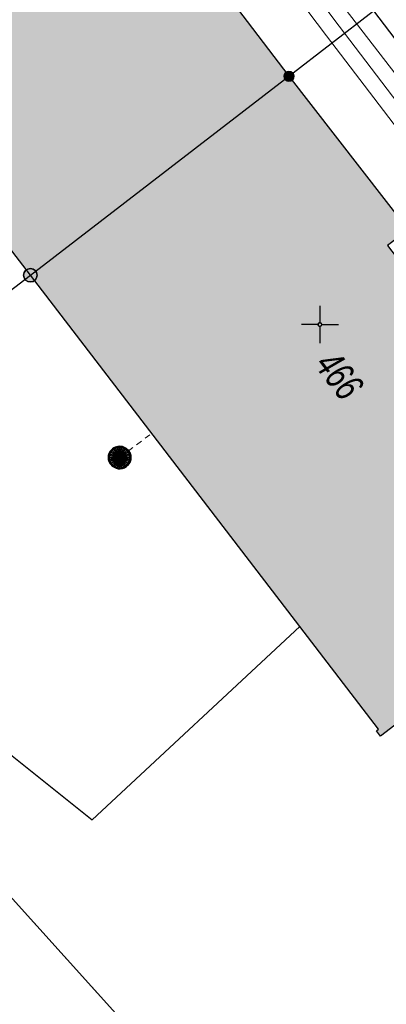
# Model space of a CAD drawing. Header units: metres. Extents: x 2695560 to 2696939, y 1260529 to 1262050.
# Tile 242 of 256: x 2695691 to 2695703, y 1261102 to 1261135. Entities that reach past the tile are written whole.
import ezdxf

# ---------------------------------------------------------------- set-up
doc = ezdxf.new("R2010")
doc.units = ezdxf.units.M
doc.linetypes.add('AUSGEZOGEN', pattern=[0])
doc.linetypes.add('VERDECKT2_S2', pattern=[0.36, 0.2, -0.16])
for name, color, linetype in [('XR$1$AV_Gebäudeflächen (BB)', 7, 'AUSGEZOGEN'), ('XR$1$AV_Grenzpunkte', 7, 'AUSGEZOGEN'), ('XR$1$AV_Koordinatennetzpunkte', 7, 'AUSGEZOGEN'), ('XR$1$AV_Linien (BB)', 7, 'AUSGEZOGEN'), ('XR$1$AV_Versicherung-Nr.', 7, 'AUSGEZOGEN'), ('XR$1$AW_LK_Schachtdeckel', 24, 'AUSGEZOGEN'), ('XR$1$Liegenschaftsgrenzen', 7, 'AUSGEZOGEN'), ('XR$1$PFAV', 255, 'AUSGEZOGEN'), ('XR$1$PFAW', 255, 'AUSGEZOGEN')]:
    doc.layers.add(name, color=color, linetype=linetype)
for name, color, linetype, lineweight in [('XR$2$ABW-Linie-R-ungenau', 4, 'VERDECKT2_S2', 18), ('XR$2$ABW-Punkt', 6, 'AUSGEZOGEN', 18), ('XR$2$ELE-Flaeche-oberirdisch', 1, 'AUSGEZOGEN', 18), ('XR$2$KOM-Linie-U-genau', 91, 'AUSGEZOGEN', 18)]:
    doc.layers.add(name, color=color, linetype=linetype, lineweight=lineweight)
doc.styles.add('ARIAL', font='arial.ttf')

# ---------------------------------------------------------------- blocks, each defined once
blk = doc.blocks.new('COMPLEXOBJECT_434')
at = {"layer": 'XR$1$AV_Linien (BB)', "color": 7, "linetype": 'AUSGEZOGEN', "transparency": 33554687}
blk.add_lwpolyline([(5696.096, 11098.51), (5689.46, 11105.88), (5681.049, 11115.173), (5682.18, 11116.446), (5692.339, 11108.325), (5699.32, 11114.836)], dxfattribs=at)
blk = doc.blocks.new('BAV15')
at = {"layer": 'XR$1$PFAV', "transparency": 33554687}
blk.add_hatch(color=7, dxfattribs=at).paths.add_polyline_path([(0.5, 0), (0.49, 0.101), (0.459, 0.197), (0.41, 0.286), (0.344, 0.362), (0.264, 0.424), (0.174, 0.469), (0.076, 0.494), (-0.025, 0.499), (-0.125, 0.484), (-0.22, 0.449), (-0.306, 0.395), (-0.379, 0.326), (-0.437, 0.243), (-0.477, 0.15), (-0.497, 0.051), (-0.497, -0.051), (-0.477, -0.15), (-0.437, -0.243), (-0.379, -0.326), (-0.306, -0.395), (-0.22, -0.449), (-0.125, -0.484), (-0.025, -0.499), (0.076, -0.494), (0.174, -0.469), (0.264, -0.424), (0.344, -0.362), (0.41, -0.286), (0.459, -0.197), (0.49, -0.101)])
at = {"color": 7, "transparency": 33554687}
for start, end in [(90, 270), (270, 90)]:
    blk.add_arc((0, 0), 0.5, start, end, dxfattribs=at)
at = {"layer": 'XR$1$PFAV', "transparency": 33554687}
blk.add_circle((0, 0), 0.5, dxfattribs=at)
blk = doc.blocks.new('BAV2041')
at = {"color": 7, "transparency": 33554687}
for p, q in [((0, 0.5), (0, 0.05)), ((-0.05, 0), (-0.5, 0)), ((0.05, 0), (0.5, 0)), ((0, -0.05), (0, -0.5))]:
    blk.add_line(p, q, dxfattribs=at)
blk.add_circle((0, 0), 0.05, dxfattribs=at)
for start, end in [(90, 270), (270, 90)]:
    blk.add_arc((0, 0), 0.05, start, end, dxfattribs=at)
blk = doc.blocks.new('BAW2088')
at = {"layer": 'XR$1$PFAW', "transparency": 33554687}
blk.add_hatch(color=253, dxfattribs=at).paths.add_polyline_path([(0.51, 0), (0.5, 0.101), (0.47, 0.197), (0.421, 0.286), (0.355, 0.362), (0.275, 0.424), (0.184, 0.469), (0.086, 0.494), (-0.015, 0.499), (-0.115, 0.484), (-0.21, 0.449), (-0.296, 0.395), (-0.369, 0.326), (-0.427, 0.243), (-0.467, 0.15), (-0.487, 0.051), (-0.487, -0.051), (-0.467, -0.15), (-0.427, -0.243), (-0.369, -0.326), (-0.296, -0.395), (-0.21, -0.449), (-0.115, -0.484), (-0.015, -0.499), (0.086, -0.494), (0.184, -0.469), (0.275, -0.424), (0.355, -0.362), (0.421, -0.286), (0.47, -0.197), (0.5, -0.101)])
at = {"transparency": 33554687}
for start, end in [(91.1948, 268.8052), (268.8052, 91.1948)]:
    blk.add_arc((0.01, 0), 0.5, start, end, dxfattribs=at)
at = {"layer": 'XR$1$PFAW', "transparency": 33554687}
blk.add_circle((0.01, 0), 0.5, dxfattribs=at)
blk = doc.blocks.new('ABW-SCHLAMMSAMMLER_RUND')
at = {"layer": 'XR$2$ABW-Punkt', "linetype": 'AUSGEZOGEN', "lineweight": 13, "transparency": 33554687}
for p, q in [((-70, 75, 2500), (70, 75, 2500)), ((-70, -75, 2500), (70, -75, 2500))]:
    blk.add_line(p, q, dxfattribs=at)
blk.add_polyline3d([(90, 0, 2500), (0, 0, 2500), (-90, 0, 2500)], dxfattribs=at)
at = {"layer": 'XR$2$ABW-Punkt', "linetype": 'AUSGEZOGEN', "lineweight": 25, "transparency": 33554687}
for points in [[(-147, 29, 2500), (0, 0, 2500), (-150, 0, 2500)], [(-147, 29), (0, 0), (-150, 0)], [(-147, 29, 2500), (-147, 29), (-150, 0), (-150, 0, 2500)], [(-150, 0, 2500), (0, 0, 2500), (-147, -29, 2500)], [(-150, 0), (0, 0), (-147, -29)], [(-139, 57, 2500), (0, 0, 2500), (-147, 29, 2500)], [(-139, 57), (0, 0), (-147, 29)], [(-139, 57, 2500), (-139, 57), (-147, 29), (-147, 29, 2500)], [(-147, -29, 2500), (0, 0, 2500), (-139, -57, 2500)], [(-147, -29), (0, 0), (-139, -57)], [(-125, 83, 2500), (0, 0, 2500), (-139, 57, 2500)], [(-125, 83), (0, 0), (-139, 57)], [(-125, 83, 2500), (-125, 83), (-139, 57), (-139, 57, 2500)], [(-139, -57, 2500), (0, 0, 2500), (-125, -83, 2500)], [(-139, -57), (0, 0), (-125, -83)], [(-106, 106, 2500), (0, 0, 2500), (-125, 83, 2500)], [(-106, 106), (0, 0), (-125, 83)], [(-106, 106, 2500), (-106, 106), (-125, 83), (-125, 83, 2500)], [(-125, -83, 2500), (0, 0, 2500), (-106, -106, 2500)], [(-125, -83), (0, 0), (-106, -106)], [(-83, 125, 2500), (0, 0, 2500), (-106, 106, 2500)], [(-83, 125), (0, 0), (-106, 106)], [(-83, 125, 2500), (-83, 125), (-106, 106), (-106, 106, 2500)], [(-106, -106, 2500), (0, 0, 2500), (-83, -125, 2500)], [(-106, -106), (0, 0), (-83, -125)], [(-57, 139, 2500), (0, 0, 2500), (-83, 125, 2500)], [(-57, 139), (0, 0), (-83, 125)], [(-57, 139, 2500), (-57, 139), (-83, 125), (-83, 125, 2500)], [(-83, -125, 2500), (0, 0, 2500), (-57, -139, 2500)], [(-83, -125), (0, 0), (-57, -139)], [(-29, 147, 2500), (0, 0, 2500), (-57, 139, 2500)], [(-29, 147), (0, 0), (-57, 139)], [(-29, 147, 2500), (-29, 147), (-57, 139), (-57, 139, 2500)], [(-57, -139, 2500), (0, 0, 2500), (-29, -147, 2500)], [(-57, -139), (0, 0), (-29, -147)], [(0, 150, 2500), (0, 0, 2500), (-29, 147, 2500)], [(0, 150), (0, 0), (-29, 147)], [(0, 150, 2500), (0, 150), (-29, 147), (-29, 147, 2500)], [(-29, -147, 2500), (0, 0, 2500), (0, -150, 2500)], [(-29, -147), (0, 0), (0, -150)], [(29, 147, 2500), (0, 0, 2500), (0, 150, 2500)], [(29, 147), (0, 0), (0, 150)], [(29, 147, 2500), (29, 147), (0, 150), (0, 150, 2500)], [(57, 139, 2500), (0, 0, 2500), (29, 147, 2500)], [(57, 139), (0, 0), (29, 147)], [(83, 125, 2500), (0, 0, 2500), (57, 139, 2500)], [(83, 125), (0, 0), (57, 139)], [(106, 106, 2500), (0, 0, 2500), (83, 125, 2500)], [(106, 106), (0, 0), (83, 125)], [(125, 83, 2500), (0, 0, 2500), (106, 106, 2500)], [(125, 83), (0, 0), (106, 106)], [(139, 57, 2500), (0, 0, 2500), (125, 83, 2500)], [(139, 57), (0, 0), (125, 83)], [(147, 29, 2500), (0, 0, 2500), (139, 57, 2500)], [(147, 29), (0, 0), (139, 57)], [(150, 0, 2500), (0, 0, 2500), (147, 29, 2500)], [(150, 0), (0, 0), (147, 29)], [(0, -150, 2500), (0, 0, 2500), (29, -147, 2500)], [(29, -147, 2500), (0, 0, 2500), (57, -139, 2500)], [(57, -139, 2500), (0, 0, 2500), (83, -125, 2500)], [(83, -125, 2500), (0, 0, 2500), (106, -106, 2500)], [(106, -106, 2500), (0, 0, 2500), (125, -83, 2500)], [(125, -83, 2500), (0, 0, 2500), (139, -57, 2500)], [(139, -57, 2500), (0, 0, 2500), (147, -29, 2500)], [(147, -29, 2500), (0, 0, 2500), (150, 0, 2500)], [(0, -150), (0, 0), (29, -147)], [(29, -147), (0, 0), (57, -139)], [(57, -139), (0, 0), (83, -125)], [(83, -125), (0, 0), (106, -106)], [(106, -106), (0, 0), (125, -83)], [(125, -83), (0, 0), (139, -57)], [(139, -57), (0, 0), (147, -29)], [(147, -29), (0, 0), (150, 0)], [(57, 139, 2500), (57, 139), (29, 147), (29, 147, 2500)], [(83, 125, 2500), (83, 125), (57, 139), (57, 139, 2500)], [(106, 106, 2500), (106, 106), (83, 125), (83, 125, 2500)], [(125, 83, 2500), (125, 83), (106, 106), (106, 106, 2500)], [(139, 57, 2500), (139, 57), (125, 83), (125, 83, 2500)], [(147, 29, 2500), (147, 29), (139, 57), (139, 57, 2500)], [(150, 0, 2500), (150, 0), (147, 29), (147, 29, 2500)], [(-150, 0, 2500), (-150, 0), (-147, -29), (-147, -29, 2500)], [(-147, -29, 2500), (-147, -29), (-139, -57), (-139, -57, 2500)], [(-139, -57, 2500), (-139, -57), (-125, -83), (-125, -83, 2500)], [(-125, -83, 2500), (-125, -83), (-106, -106), (-106, -106, 2500)], [(-106, -106, 2500), (-106, -106), (-83, -125), (-83, -125, 2500)], [(-83, -125, 2500), (-83, -125), (-57, -139), (-57, -139, 2500)], [(-57, -139, 2500), (-57, -139), (-29, -147), (-29, -147, 2500)], [(-29, -147, 2500), (-29, -147), (0, -150), (0, -150, 2500)], [(0, -150, 2500), (0, -150), (29, -147), (29, -147, 2500)], [(29, -147, 2500), (29, -147), (57, -139), (57, -139, 2500)], [(57, -139, 2500), (57, -139), (83, -125), (83, -125, 2500)], [(83, -125, 2500), (83, -125), (106, -106), (106, -106, 2500)], [(106, -106, 2500), (106, -106), (125, -83), (125, -83, 2500)], [(125, -83, 2500), (125, -83), (139, -57), (139, -57, 2500)], [(139, -57, 2500), (139, -57), (147, -29), (147, -29, 2500)], [(147, -29, 2500), (147, -29), (150, 0), (150, 0, 2500)]]:
    blk.add_3dface(points, dxfattribs=at)
blk = doc.blocks.new('ABW-DECKEL')
at = {"layer": 'XR$2$ABW-Punkt', "linetype": 'AUSGEZOGEN', "lineweight": 25, "transparency": 33554687}
for points in [[(-68, 343, 2500), (0, 0, 2500), (-134, 323, 2500)], [(-68, 343), (0, 0), (-134, 323)], [(-68, 343, 2500), (-68, 343), (-134, 323), (-134, 323, 2500)], [(0, 350, 2500), (0, 0, 2500), (-68, 343, 2500)], [(0, 350), (0, 0), (-68, 343)], [(0, 350, 2500), (0, 350), (-68, 343), (-68, 343, 2500)], [(68, 343, 2500), (0, 0, 2500), (0, 350, 2500)], [(68, 343), (0, 0), (0, 350)], [(68, 343, 2500), (68, 343), (0, 350), (0, 350, 2500)], [(134, 323, 2500), (0, 0, 2500), (68, 343, 2500)], [(134, 323), (0, 0), (68, 343)], [(134, 323, 2500), (134, 323), (68, 343), (68, 343, 2500)], [(-343, 68, 2500), (0, 0, 2500), (-350, 0, 2500)], [(-343, 68), (0, 0), (-350, 0)], [(-343, 68, 2500), (-343, 68), (-350, 0), (-350, 0, 2500)], [(-350, 0, 2500), (0, 0, 2500), (-343, -68, 2500)], [(-350, 0), (0, 0), (-343, -68)], [(-323, 134, 2500), (0, 0, 2500), (-343, 68, 2500)], [(-323, 134), (0, 0), (-343, 68)], [(-323, 134, 2500), (-323, 134), (-343, 68), (-343, 68, 2500)], [(-343, -68, 2500), (0, 0, 2500), (-323, -134, 2500)], [(-343, -68), (0, 0), (-323, -134)], [(-291, 194, 2500), (0, 0, 2500), (-323, 134, 2500)], [(-291, 194), (0, 0), (-323, 134)], [(-291, 194, 2500), (-291, 194), (-323, 134), (-323, 134, 2500)], [(-323, -134, 2500), (0, 0, 2500), (-291, -194, 2500)], [(-323, -134), (0, 0), (-291, -194)], [(-247, 247, 2500), (0, 0, 2500), (-291, 194, 2500)], [(-247, 247), (0, 0), (-291, 194)], [(-247, 247, 2500), (-247, 247), (-291, 194), (-291, 194, 2500)], [(-291, -194, 2500), (0, 0, 2500), (-247, -247, 2500)], [(-291, -194), (0, 0), (-247, -247)], [(-194, 291, 2500), (0, 0, 2500), (-247, 247, 2500)], [(-194, 291), (0, 0), (-247, 247)], [(-194, 291, 2500), (-194, 291), (-247, 247), (-247, 247, 2500)], [(-247, -247, 2500), (0, 0, 2500), (-194, -291, 2500)], [(-247, -247), (0, 0), (-194, -291)], [(-134, 323, 2500), (0, 0, 2500), (-194, 291, 2500)], [(-134, 323), (0, 0), (-194, 291)], [(-134, 323, 2500), (-134, 323), (-194, 291), (-194, 291, 2500)], [(-194, -291, 2500), (0, 0, 2500), (-134, -323, 2500)], [(-194, -291), (0, 0), (-134, -323)], [(-134, -323, 2500), (0, 0, 2500), (-68, -343, 2500)], [(-134, -323), (0, 0), (-68, -343)], [(-68, -343, 2500), (0, 0, 2500), (0, -350, 2500)], [(-68, -343), (0, 0), (0, -350)], [(194, 291, 2500), (0, 0, 2500), (134, 323, 2500)], [(194, 291), (0, 0), (134, 323)], [(247, 247, 2500), (0, 0, 2500), (194, 291, 2500)], [(247, 247), (0, 0), (194, 291)], [(291, 194, 2500), (0, 0, 2500), (247, 247, 2500)], [(291, 194), (0, 0), (247, 247)], [(323, 134, 2500), (0, 0, 2500), (291, 194, 2500)], [(323, 134), (0, 0), (291, 194)], [(343, 68, 2500), (0, 0, 2500), (323, 134, 2500)], [(343, 68), (0, 0), (323, 134)], [(350, 0, 2500), (0, 0, 2500), (343, 68, 2500)], [(350, 0), (0, 0), (343, 68)], [(0, -350, 2500), (0, 0, 2500), (68, -343, 2500)], [(68, -343, 2500), (0, 0, 2500), (134, -323, 2500)], [(134, -323, 2500), (0, 0, 2500), (194, -291, 2500)], [(194, -291, 2500), (0, 0, 2500), (247, -247, 2500)], [(247, -247, 2500), (0, 0, 2500), (291, -194, 2500)], [(291, -194, 2500), (0, 0, 2500), (323, -134, 2500)], [(323, -134, 2500), (0, 0, 2500), (343, -68, 2500)], [(343, -68, 2500), (0, 0, 2500), (350, 0, 2500)], [(0, -350), (0, 0), (68, -343)], [(68, -343), (0, 0), (134, -323)], [(134, -323), (0, 0), (194, -291)], [(194, -291), (0, 0), (247, -247)], [(247, -247), (0, 0), (291, -194)], [(291, -194), (0, 0), (323, -134)], [(323, -134), (0, 0), (343, -68)], [(343, -68), (0, 0), (350, 0)], [(194, 291, 2500), (194, 291), (134, 323), (134, 323, 2500)], [(247, 247, 2500), (247, 247), (194, 291), (194, 291, 2500)], [(291, 194, 2500), (291, 194), (247, 247), (247, 247, 2500)], [(323, 134, 2500), (323, 134), (291, 194), (291, 194, 2500)], [(343, 68, 2500), (343, 68), (323, 134), (323, 134, 2500)], [(350, 0, 2500), (350, 0), (343, 68), (343, 68, 2500)], [(-350, 0, 2500), (-350, 0), (-343, -68), (-343, -68, 2500)], [(-343, -68, 2500), (-343, -68), (-323, -134), (-323, -134, 2500)], [(-323, -134, 2500), (-323, -134), (-291, -194), (-291, -194, 2500)], [(-291, -194, 2500), (-291, -194), (-247, -247), (-247, -247, 2500)], [(-247, -247, 2500), (-247, -247), (-194, -291), (-194, -291, 2500)], [(-194, -291, 2500), (-194, -291), (-134, -323), (-134, -323, 2500)], [(-134, -323, 2500), (-134, -323), (-68, -343), (-68, -343, 2500)], [(68, -343, 2500), (68, -343), (134, -323), (134, -323, 2500)], [(134, -323, 2500), (134, -323), (194, -291), (194, -291, 2500)], [(194, -291, 2500), (194, -291), (247, -247), (247, -247, 2500)], [(247, -247, 2500), (247, -247), (291, -194), (291, -194, 2500)], [(291, -194, 2500), (291, -194), (323, -134), (323, -134, 2500)], [(323, -134, 2500), (323, -134), (343, -68), (343, -68, 2500)], [(343, -68, 2500), (343, -68), (350, 0), (350, 0, 2500)], [(-68, -343, 2500), (-68, -343), (0, -350), (0, -350, 2500)], [(0, -350, 2500), (0, -350), (68, -343), (68, -343, 2500)]]:
    blk.add_3dface(points, dxfattribs=at)

msp = doc.modelspace()

# ---------------------------------------------------------------- hatches: boundary and pattern name
at = {"layer": 'XR$1$AV_Gebäudeflächen (BB)', "true_color": 0xd2d2d2, "transparency": 33554687}
for points in [[(2695691.23, 1261126.47), (2695699.93, 1261133.17), (2695695.933, 1261138.423), (2695695.226, 1261137.882), (2695691.438, 1261142.826), (2695692.147, 1261143.371), (2695688.193, 1261148.532), (2695688.258, 1261148.581), (2695688.124, 1261148.756), (2695679.234, 1261141.97), (2695679.374, 1261141.787), (2695679.45, 1261141.845), (2695682.141, 1261138.333)], [(2695699.93, 1261133.17), (2695691.23, 1261126.47), (2695700.29, 1261114.646), (2695702.945, 1261111.18), (2695702.869, 1261111.122), (2695703.003, 1261110.947), (2695711.873, 1261117.758), (2695711.739, 1261117.933), (2695711.68, 1261117.888), (2695707.729, 1261123.045), (2695707.038, 1261122.516), (2695703.246, 1261127.466), (2695703.937, 1261128.001)]]:
    msp.add_hatch(color=254, dxfattribs=at).paths.add_polyline_path(points)

# ---------------------------------------------------------------- linework, layer by layer
at = {"layer": 'XR$1$AV_Linien (BB)', "color": 7, "linetype": 'AUSGEZOGEN', "transparency": 33554687}
for p, q in [((2695691.23, 1261126.47), (2695682.141, 1261138.333)), ((2695691.23, 1261126.47), (2695699.93, 1261133.17)), ((2695700.29, 1261114.646), (2695691.23, 1261126.47))]:
    msp.add_line(p, q, dxfattribs=at)
for points in [[(2695684.146, 1261159.373), (2695686.746, 1261156.158), (2695702.77, 1261135.37), (2695704.42, 1261133.21), (2695719.069, 1261113.988)], [(2695682.141, 1261138.333), (2695679.45, 1261141.845), (2695679.374, 1261141.787), (2695679.234, 1261141.97), (2695688.124, 1261148.756), (2695688.258, 1261148.581), (2695688.193, 1261148.532), (2695692.147, 1261143.371), (2695691.438, 1261142.826), (2695695.226, 1261137.882), (2695695.933, 1261138.423), (2695699.93, 1261133.17)], [(2695699.93, 1261133.17), (2695703.937, 1261128.001), (2695703.246, 1261127.466), (2695707.038, 1261122.516), (2695707.729, 1261123.045), (2695711.68, 1261117.888), (2695711.739, 1261117.933), (2695711.873, 1261117.758), (2695703.003, 1261110.947), (2695702.869, 1261111.122), (2695702.945, 1261111.18), (2695700.29, 1261114.646)]]:
    msp.add_lwpolyline(points, dxfattribs=at)
at = {"layer": 'XR$1$Liegenschaftsgrenzen', "color": 7, "linetype": 'AUSGEZOGEN', "transparency": 33554687}
msp.add_line((2695703.8, 1261090.84), (2695690.43, 1261105.69), dxfattribs=at)
for points in [[(2695679.65, 1261117.6), (2695691.23, 1261126.47), (2695699.93, 1261133.17), (2695702.77, 1261135.37)], [(2695702.77, 1261135.37), (2695704.42, 1261133.21), (2695723.29, 1261108.45)]]:
    msp.add_lwpolyline(points, dxfattribs=at)
at = {"layer": 'XR$2$ABW-Linie-R-ungenau', "linetype": 'VERDECKT2_S2', "transparency": 33554687}
msp.add_line((2695694.23, 1261120.326), (2695695.315, 1261121.147), dxfattribs=at)
at = {"layer": 'XR$2$ELE-Flaeche-oberirdisch', "transparency": 33554687}
msp.add_lwpolyline([(2695679.874, 1261163.383), (2695679.423, 1261163.034), (2695689.257, 1261150.31), (2695701.189, 1261134.534), (2695723.798, 1261104.882), (2695740.044, 1261083.681), (2695740.442, 1261083.986), (2695724.196, 1261105.186), (2695701.617, 1261134.854), (2695689.712, 1261150.654), (2695679.874, 1261163.383)], close=True, dxfattribs=at)
at = {"layer": 'XR$2$KOM-Linie-U-genau', "linetype": 'AUSGEZOGEN', "transparency": 33554687}
msp.add_lwpolyline([(2695705.327, 1261144.031), (2695698.804, 1261139.359), (2695703.868, 1261132.783), (2695722.736, 1261108.025), (2695724.447, 1261105.544)], dxfattribs=at)

# ---------------------------------------------------------------- block references
at = {"layer": 'XR$1$AV_Grenzpunkte', "color": 7, "linetype": 'AUSGEZOGEN', "lineweight": -3, "transparency": 33554687}
for p, xscale, yscale in [((2695699.93, 1261133.17), 0.3249999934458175, 0.3249999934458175), ((2695691.23, 1261126.47), 0.4549999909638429, 0.4549999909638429)]:
    msp.add_blockref('BAV15', p, dxfattribs=dict(at, xscale=xscale, yscale=yscale))
at = {"layer": 'XR$1$AV_Koordinatennetzpunkte', "color": 7, "linetype": 'AUSGEZOGEN', "lineweight": -3, "transparency": 33554687, "xscale": 1.25, "yscale": 1.25}
msp.add_blockref('BAV2041', (2695700.97, 1261124.81), dxfattribs=at)
at = {"layer": 'XR$1$AV_Linien (BB)', "color": 7, "linetype": 'AUSGEZOGEN', "lineweight": -3, "transparency": 33554687}
msp.add_blockref('COMPLEXOBJECT_434', (2690000.97, 1249999.81), dxfattribs=at)
at = {"layer": 'XR$1$AW_LK_Schachtdeckel', "color": 24, "linetype": 'AUSGEZOGEN', "lineweight": -3, "transparency": 33554687, "xscale": 0.7578193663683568, "yscale": 0.7578193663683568, "rotation": 37.771517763}
msp.add_blockref('BAW2088', (2695694.227, 1261120.326), dxfattribs=at)
at = {"layer": 'XR$2$ABW-Punkt', "color": 6, "linetype": 'AUSGEZOGEN', "lineweight": 18, "transparency": 33554687, "xscale": 0.001, "yscale": 0.001, "zscale": 0.001, "rotation": 360}
for name in ['ABW-DECKEL', 'ABW-SCHLAMMSAMMLER_RUND']:
    msp.add_blockref(name, (2695694.23, 1261120.326), dxfattribs=at)

# ---------------------------------------------------------------- texts
at = {"layer": 'XR$1$AV_Versicherung-Nr.', "color": 7, "transparency": 33554687, "insert": (2695701.619, 1261123.102), "char_height": 0.96842, "width": 1.93301, "attachment_point": 5, "rotation": 307.4598, "style": 'ARIAL'}
msp.add_mtext('\\A1;{\\fArial|i1|b0;\\H0.968418;\\W0.700000;\\C7;466}\\P', dxfattribs=at)

doc.saveas('drawing.dxf')
